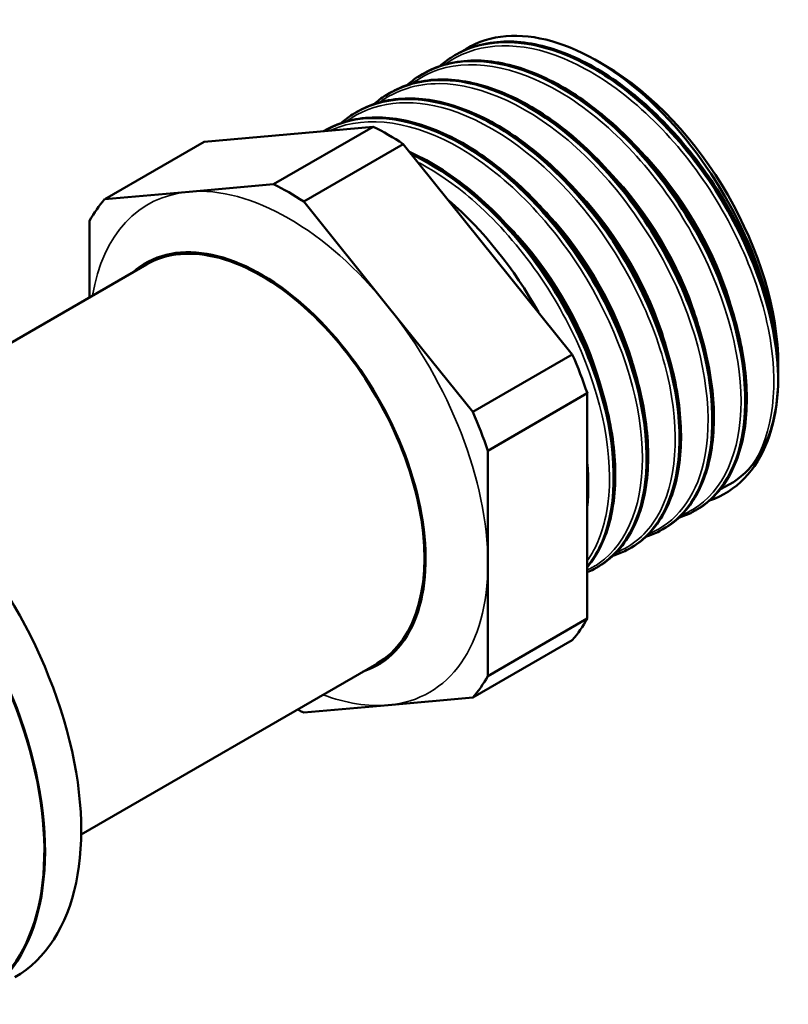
# Model space of a CAD drawing. Header units: millimetres. Extents: x 59 to 382, y 60 to 254.
# Tile 8 of 9: x 352 to 382, y 130 to 168. Entities that reach past the tile are written whole.
import ezdxf

# ---------------------------------------------------------------- set-up
doc = ezdxf.new("R2010")
doc.units = ezdxf.units.MM
doc.layers.add('Видимые тонкие (ГОСТ)', color=7, linetype='Continuous', lineweight=35)
doc.layers.add('Видимый контур (ГОСТ)', color=7, linetype='Continuous', lineweight=50)

msp = doc.modelspace()

# ---------------------------------------------------------------- linework, layer by layer
at = {"layer": 'Видимые тонкие (ГОСТ)'}
for major_axis, start_param, end_param in [((-5.5, 9.526), 6.021386, 6.89574), ((-5.5, 9.526), 4.974188, 6.021386), ((5.5, -9.526), 0.785398, 1.832596), ((5.5, -9.526), 6.021386, 7.068583), ((5.5, -9.526), 5.670631, 6.021386)]:
    msp.add_ellipse((362.252, 151.626), major_axis=major_axis, ratio=0.57735, start_param=start_param, end_param=end_param, dxfattribs=at)
for points, knots in [([(380.352, 150.953), (381.195, 152.173), (381.43, 154.142), (380.982, 156.334), (380.534, 158.527), (379.408, 160.919), (377.886, 162.878), (376.364, 164.835), (374.462, 166.338), (372.664, 166.984), (371.011, 167.577), (369.462, 167.441), (368.347, 166.614)], [5.754182, 5.754182, 5.754182, 5.754182, 6.50888, 6.50888, 6.50888, 7.263325, 7.263325, 7.263325, 8.017524, 8.017524, 8.017524, 8.710848, 8.710848, 8.710848, 8.710848]), ([(377.603, 149.032), (377.755, 149.09), (377.9, 149.16), (378.04, 149.242), (379.233, 149.943), (379.926, 151.489), (379.925, 153.47), (379.924, 155.45), (379.229, 157.844), (378.008, 160.018), (376.786, 162.192), (375.051, 164.123), (373.242, 165.3), (371.433, 166.478), (369.568, 166.889), (368.119, 166.419), (367.736, 166.295), (367.383, 166.109), (367.065, 165.869)], [11.697167, 11.697167, 11.697167, 11.697167, 11.785012, 11.785012, 11.785012, 12.537847, 12.537847, 12.537847, 13.290473, 13.290473, 13.290473, 14.042896, 14.042896, 14.042896, 14.795122, 14.795122, 14.795122, 14.994034, 14.994034, 14.994034, 14.994034]), ([(376.317, 148.292), (377.369, 148.711), (378.136, 149.682), (378.459, 151.052), (378.861, 152.749), (378.576, 155.04), (377.668, 157.308), (376.76, 159.574), (375.239, 161.793), (373.493, 163.37), (371.749, 164.946), (369.798, 165.863), (368.143, 165.872), (367.246, 165.877), (366.442, 165.616), (365.783, 165.124)], [17.980353, 17.980353, 17.980353, 17.980353, 18.592403, 18.592403, 18.592403, 19.35125, 19.35125, 19.35125, 20.109438, 20.109438, 20.109438, 20.86699, 20.86699, 20.86699, 21.277219, 21.277219, 21.277219, 21.277219]), ([(375.031, 147.555), (375.691, 147.813), (376.242, 148.282), (376.636, 148.941), (377.412, 150.24), (377.568, 152.264), (377.049, 154.476), (376.53, 156.687), (375.342, 159.061), (373.782, 160.969), (372.223, 162.877), (370.308, 164.299), (368.525, 164.856), (366.979, 165.339), (365.546, 165.167), (364.495, 164.389)], [24.263538, 24.263538, 24.263538, 24.263538, 24.646013, 24.646013, 24.646013, 25.400229, 25.400229, 25.400229, 26.153967, 26.153967, 26.153967, 26.90725, 26.90725, 26.90725, 27.560404, 27.560404, 27.560404, 27.560404]), ([(373.919, 146.88), (374.081, 146.953), (374.236, 147.041), (374.382, 147.143), (375.53, 147.939), (376.15, 149.58), (376.065, 151.625), (375.98, 153.666), (375.192, 156.086), (373.896, 158.239), (372.602, 160.389), (370.814, 162.25), (368.99, 163.324), (367.168, 164.396), (365.329, 164.672), (363.94, 164.072), (363.916, 164.061), (363.891, 164.05), (363.867, 164.039)], [30.579811, 30.579811, 30.579811, 30.579811, 30.676568, 30.676568, 30.676568, 31.434824, 31.434824, 31.434824, 32.191825, 32.191825, 32.191825, 32.947665, 32.947665, 32.947665, 33.702433, 33.702433, 33.702433, 33.715793, 33.715793, 33.715793, 33.715793]), ([(379.653, 156.764), (379.52, 157.309), (379.342, 157.864), (379.122, 158.419), (378.375, 160.302), (377.143, 162.156), (375.713, 163.54)], [6.5637994, 6.5637994, 6.5637994, 6.5637994, 6.7741742, 6.7741742, 6.7741742, 7.4886048, 7.4886048, 7.4886048, 7.4886048]), ([(373.915, 147.235), (374.271, 147.743), (374.529, 148.376), (374.666, 149.11), (374.994, 150.86), (374.638, 153.167), (373.677, 155.418), (372.719, 157.663), (371.168, 159.83), (369.418, 161.343), (368.727, 161.94), (368.008, 162.432), (367.29, 162.807)], [37.166592, 37.166592, 37.166592, 37.166592, 37.483296, 37.483296, 37.483296, 38.238148, 38.238148, 38.238148, 38.991109, 38.991109, 38.991109, 39.288295, 39.288295, 39.288295, 39.288295]), ([(378.371, 156.021), (378.282, 156.384), (378.173, 156.752), (378.045, 157.122), (377.335, 159.165), (376.033, 161.233), (374.483, 162.746), (374.465, 162.764), (374.447, 162.781), (374.429, 162.799)], [12.8469168, 12.8469168, 12.8469168, 12.8469168, 12.9871314, 12.9871314, 12.9871314, 13.7627784, 13.7627784, 13.7627784, 13.7717901, 13.7717901, 13.7717901, 13.7717901]), ([(377.087, 155.28), (377.014, 155.579), (376.927, 155.881), (376.827, 156.185), (376.149, 158.239), (374.865, 160.337), (373.318, 161.887), (373.261, 161.944), (373.203, 162.001), (373.145, 162.057)], [19.1301021, 19.1301021, 19.1301021, 19.1301021, 19.2456235, 19.2456235, 19.2456235, 20.0260222, 20.0260222, 20.0260222, 20.0549754, 20.0549754, 20.0549754, 20.0549754]), ([(375.804, 154.538), (375.766, 154.693), (375.724, 154.848), (375.679, 155.005), (375.089, 157.036), (373.885, 159.159), (372.386, 160.779), (372.214, 160.965), (372.039, 161.143), (371.861, 161.315)], [25.4132874, 25.4132874, 25.4132874, 25.4132874, 25.4730549, 25.4730549, 25.4730549, 26.2492436, 26.2492436, 26.2492436, 26.3381607, 26.3381607, 26.3381607, 26.3381607]), ([(374.52, 153.796), (374.493, 153.908), (374.463, 154.02), (374.432, 154.132), (373.866, 156.162), (372.682, 158.298), (371.192, 159.94), (370.992, 160.16), (370.786, 160.372), (370.577, 160.573)], [31.6964727, 31.6964727, 31.6964727, 31.6964727, 31.739505, 31.739505, 31.739505, 32.5168679, 32.5168679, 32.5168679, 32.621346, 32.621346, 32.621346, 32.621346])]:
    msp.add_open_spline(points, degree=3, knots=knots, dxfattribs=at)
at = {"layer": 'Видимый контур (ГОСТ)'}
for p, q in [((368.76, 166.988), (368.772, 166.995)), ((374.627, 166.568), (374.273, 166.772)), ((367.476, 166.247), (367.488, 166.254)), ((366.192, 165.505), (366.204, 165.512)), ((364.907, 164.764), (364.919, 164.771)), ((365.553, 164.19), (358.951, 163.6)), ((361.664, 161.944), (365.553, 164.19)), ((363.623, 164.022), (363.635, 164.029)), ((355.062, 161.355), (358.951, 163.6)), ((362.84, 161.266), (366.729, 163.511)), ((373.332, 155.297), (366.729, 163.511)), ((358.363, 161.65), (361.664, 161.944)), ((355.062, 161.355), (358.363, 161.65)), ((362.84, 161.266), (366.141, 157.159)), ((354.474, 157.528), (354.474, 160.519)), ((356.692, 158.808), (346.237, 152.772)), ((366.141, 157.159), (369.443, 153.052)), ((369.443, 153.052), (373.332, 155.297)), ((381.379, 154.872), (381.379, 154.463)), ((370.03, 151.537), (373.919, 153.782)), ((373.919, 144.979), (373.919, 153.782)), ((370.03, 151.537), (370.03, 147.135)), ((378.168, 149.21), (378.18, 149.217)), ((376.884, 148.469), (376.896, 148.476)), ((375.599, 147.727), (375.611, 147.734)), ((370.03, 147.135), (370.03, 142.734)), ((374.315, 146.986), (374.327, 146.993)), ((370.03, 142.734), (373.919, 144.979)), ((369.443, 141.897), (373.332, 144.143)), ((365.692, 143.219), (354.144, 136.553)), ((369.443, 141.897), (366.141, 141.603)), ((366.141, 141.603), (362.84, 141.308))]:
    msp.add_line(p, q, dxfattribs=at)
for centre, major_axis, start_param, end_param in [((374.273, 158.566), (5.025, -8.704), 6.169802, 9.471221), ((374.627, 158.77), (-4.775, 8.271), 3.926991, 5.497787), ((366.141, 153.871), (-6.125, 10.609), 5.429875, 5.5657), ((362.252, 151.626), (6.125, -10.609), 2.288282, 2.424107), ((362.252, 151.626), (-6.125, 10.609), 0.193887, 0.329712), ((366.848, 154.28), (-5.025, 8.704), 4.685452, 5.262925), ((361.192, 151.014), (4.5, -7.794), 0, 3.141593), ((361.192, 151.014), (4.532, -7.849), 6.164735, 9.543228), ((366.141, 153.871), (-6.125, 10.609), 4.382677, 4.518502), ((374.273, 158.566), (5.025, -8.704), 0.753239, 0.811986), ((362.252, 151.626), (6.125, -10.609), 1.241085, 1.376909), ((345.282, 141.828), (6.268, -10.856), 0, 2.287264), ((366.848, 154.28), (-5.025, 8.704), 3.827198, 4.026783), ((343.867, 141.012), (6.25, -10.825), 0, 2.221344), ((343.867, 141.012), (6.268, -10.856), 6.208424, 8.503149), ((366.141, 153.871), (6.125, -10.609), 0.193887, 0.329712), ((362.252, 151.626), (6.125, -10.609), 0.193887, 0.329712), ((362.252, 151.626), (-6.125, 10.609), 2.396012, 2.424107)]:
    msp.add_ellipse(centre, major_axis=major_axis, ratio=0.57735, start_param=start_param, end_param=end_param, dxfattribs=at)
for points, knots in [([(368.592, 166.884), (368.694, 166.951), (368.799, 167.013), (368.908, 167.069), (370.256, 167.766), (372.08, 167.591), (373.917, 166.599), (375.744, 165.611), (377.565, 163.823), (378.921, 161.707), (380.278, 159.59), (381.155, 157.166), (381.338, 155.073), (381.364, 154.775), (381.377, 154.484), (381.376, 154.202)], [-8.672155, -8.672155, -8.672155, -8.672155, -8.611388, -8.611388, -8.611388, -7.857921, -7.857921, -7.857921, -7.10799, -7.10799, -7.10799, -6.357641, -6.357641, -6.357641, -6.251026, -6.251026, -6.251026, -6.251026]), ([(381.377, 154.683), (381.278, 156.74), (380.479, 159.169), (379.173, 161.328), (377.869, 163.486), (376.072, 165.352), (374.239, 166.43), (372.407, 167.508), (370.556, 167.788), (369.158, 167.188), (369.025, 167.131), (368.897, 167.067), (368.772, 166.994)], [0.026588, 0.026588, 0.026588, 0.026588, 0.779561, 0.779561, 0.779561, 1.532282, 1.532282, 1.532282, 2.284758, 2.284758, 2.284758, 2.356194, 2.356194, 2.356194, 2.356194]), ([(368.946, 167.089), (369.53, 167.385), (370.204, 167.53), (371.622, 167.501), (372.383, 167.331), (373.923, 166.704), (374.722, 166.233), (376.253, 165.052), (377.003, 164.326), (378.359, 162.72), (378.982, 161.82), (379.909, 160.171), (380.261, 159.423), (380.546, 158.678)], [0, 0, 0, 0, 0.316917, 0.316917, 0.630867, 0.630867, 0.951344, 0.951344, 1.272997, 1.272997, 1.593873, 1.593873, 1.84172, 1.84172, 1.84172, 1.84172]), ([(367.311, 166.137), (367.767, 166.437), (368.284, 166.633), (368.85, 166.713), (370.423, 166.935), (372.352, 166.256), (374.147, 164.861), (375.941, 163.466), (377.584, 161.372), (378.661, 159.131), (379.738, 156.892), (380.24, 154.529), (380.051, 152.663), (379.88, 150.972), (379.141, 149.708), (378.019, 149.131)], [-14.95534, -14.95534, -14.95534, -14.95534, -14.684626, -14.684626, -14.684626, -13.932495, -13.932495, -13.932495, -13.18126, -13.18126, -13.18126, -12.430835, -12.430835, -12.430835, -11.750759, -11.750759, -11.750759, -11.750759]), ([(378.177, 149.221), (379.051, 149.732), (379.677, 150.672), (379.947, 151.924), (380.318, 153.646), (380.009, 155.942), (379.086, 158.207), (378.164, 160.471), (376.639, 162.681), (374.893, 164.253), (373.147, 165.825), (371.199, 166.744), (369.54, 166.763), (368.783, 166.772), (368.089, 166.592), (367.492, 166.247)], [5.497787, 5.497787, 5.497787, 5.497787, 6.043647, 6.043647, 6.043647, 6.794765, 6.794765, 6.794765, 7.545675, 7.545675, 7.545675, 8.296383, 8.296383, 8.296383, 8.63938, 8.63938, 8.63938, 8.63938]), ([(367.662, 166.348), (368.245, 166.644), (368.92, 166.788), (370.338, 166.76), (371.098, 166.59), (372.639, 165.962), (373.438, 165.491), (374.969, 164.31), (375.719, 163.585), (377.075, 161.979), (377.698, 161.079), (378.426, 159.784), (378.618, 159.412), (378.882, 158.848), (378.967, 158.657), (379.089, 158.371), (379.128, 158.275), (379.282, 157.891), (379.388, 157.603), (379.775, 156.444), (379.976, 155.57), (380.184, 153.836), (380.171, 152.966), (379.897, 151.44), (379.634, 150.764), (379.002, 149.853), (378.684, 149.541), (378.323, 149.305)], [0, 0, 0, 0, 0.316917, 0.316917, 0.630867, 0.630867, 0.951344, 0.951344, 1.272997, 1.272997, 1.593873, 1.593873, 1.719719, 1.719719, 1.783441, 1.783441, 1.815373, 1.815373, 1.911267, 1.911267, 2.201653, 2.201653, 2.523808, 2.523808, 2.845646, 2.845646, 3.070736, 3.070736, 3.070736, 3.070736]), ([(366.026, 165.396), (366.905, 165.964), (368.016, 166.15), (369.229, 165.908), (370.98, 165.559), (372.927, 164.325), (374.577, 162.533), (376.227, 160.742), (377.564, 158.413), (378.254, 156.159), (378.944, 153.905), (378.981, 151.749), (378.37, 150.258), (378.017, 149.396), (377.449, 148.761), (376.731, 148.396)], [-21.238525, -21.238525, -21.238525, -21.238525, -20.718486, -20.718486, -20.718486, -19.967744, -19.967744, -19.967744, -19.217392, -19.217392, -19.217392, -18.467409, -18.467409, -18.467409, -18.033944, -18.033944, -18.033944, -18.033944]), ([(376.892, 148.483), (377.374, 148.759), (377.782, 149.162), (378.093, 149.683), (378.881, 151.003), (379.034, 153.064), (378.499, 155.311), (377.964, 157.555), (376.749, 159.96), (375.161, 161.885), (373.573, 163.808), (371.629, 165.23), (369.827, 165.769), (368.469, 166.175), (367.202, 166.076), (366.205, 165.508)], [11.780972, 11.780972, 11.780972, 11.780972, 12.080311, 12.080311, 12.080311, 12.83885, 12.83885, 12.83885, 13.595986, 13.595986, 13.595986, 14.352464, 14.352464, 14.352464, 14.922565, 14.922565, 14.922565, 14.922565]), ([(366.378, 165.606), (366.961, 165.902), (367.636, 166.047), (369.054, 166.018), (369.814, 165.848), (371.354, 165.221), (372.154, 164.75), (373.685, 163.569), (374.435, 162.843), (375.791, 161.238), (376.414, 160.337), (377.459, 158.478), (377.895, 157.497), (378.531, 155.574), (378.739, 154.61), (378.905, 152.817), (378.864, 151.967), (378.541, 150.483), (378.253, 149.831), (377.622, 149.02), (377.346, 148.764), (377.039, 148.564)], [0, 0, 0, 0, 0.316917, 0.316917, 0.630867, 0.630867, 0.951344, 0.951344, 1.272997, 1.272997, 1.593873, 1.593873, 1.914228, 1.914228, 2.234688, 2.234688, 2.555884, 2.555884, 2.877751, 2.877751, 3.069342, 3.069342, 3.069342, 3.069342]), ([(364.739, 164.66), (364.782, 164.688), (364.825, 164.715), (364.869, 164.741), (366.176, 165.517), (367.979, 165.427), (369.819, 164.502), (371.656, 163.578), (373.511, 161.831), (374.91, 159.726), (376.308, 157.623), (377.236, 155.185), (377.465, 153.06), (377.694, 150.936), (377.222, 149.147), (376.188, 148.167), (375.966, 147.957), (375.719, 147.785), (375.45, 147.651)], [-27.521711, -27.521711, -27.521711, -27.521711, -27.496295, -27.496295, -27.496295, -26.741062, -26.741062, -26.741062, -25.986417, -25.986417, -25.986417, -25.232337, -25.232337, -25.232337, -24.4788, -24.4788, -24.4788, -24.31713, -24.31713, -24.31713, -24.31713]), ([(375.611, 147.735), (375.71, 147.792), (375.806, 147.854), (375.899, 147.922), (377.029, 148.754), (377.627, 150.421), (377.523, 152.481), (377.42, 154.539), (376.616, 156.966), (375.309, 159.123), (374.003, 161.277), (372.207, 163.138), (370.375, 164.213), (368.545, 165.286), (366.698, 165.563), (365.302, 164.962), (365.17, 164.906), (365.043, 164.842), (364.92, 164.77)], [18.064158, 18.064158, 18.064158, 18.064158, 18.125804, 18.125804, 18.125804, 18.87882, 18.87882, 18.87882, 19.631337, 19.631337, 19.631337, 20.383378, 20.383378, 20.383378, 21.134964, 21.134964, 21.134964, 21.20575, 21.20575, 21.20575, 21.20575]), ([(365.093, 164.865), (365.677, 165.161), (366.352, 165.306), (367.77, 165.277), (368.53, 165.107), (370.07, 164.479), (370.87, 164.008), (372.401, 162.827), (373.151, 162.102), (374.507, 160.496), (375.129, 159.596), (376.175, 157.737), (376.611, 156.755), (377.247, 154.833), (377.455, 153.869), (377.621, 152.076), (377.58, 151.225), (377.257, 149.741), (376.969, 149.09), (376.338, 148.279), (376.062, 148.023), (375.755, 147.822)], [0, 0, 0, 0, 0.316917, 0.316917, 0.630867, 0.630867, 0.951344, 0.951344, 1.272997, 1.272997, 1.593873, 1.593873, 1.914228, 1.914228, 2.234688, 2.234688, 2.555884, 2.555884, 2.877751, 2.877751, 3.069342, 3.069342, 3.069342, 3.069342]), ([(363.616, 164.012), (363.991, 164.233), (364.405, 164.386), (364.851, 164.466), (366.398, 164.741), (368.313, 164.121), (370.113, 162.775), (371.912, 161.429), (373.579, 159.371), (374.693, 157.143), (375.807, 154.915), (376.358, 152.54), (376.216, 150.641), (376.083, 148.852), (375.334, 147.506), (374.167, 146.907)], [-33.77404, -33.77404, -33.77404, -33.77404, -33.557709, -33.557709, -33.557709, -32.807389, -32.807389, -32.807389, -32.057255, -32.057255, -32.057255, -31.307302, -31.307302, -31.307302, -30.600315, -30.600315, -30.600315, -30.600315]), ([(374.324, 146.997), (375.21, 147.516), (375.841, 148.474), (376.105, 149.751), (376.466, 151.498), (376.135, 153.821), (375.185, 156.101), (374.238, 158.377), (372.684, 160.585), (370.918, 162.137), (369.155, 163.687), (367.2, 164.567), (365.55, 164.538), (364.846, 164.526), (364.2, 164.348), (363.639, 164.022)], [24.347343, 24.347343, 24.347343, 24.347343, 24.900719, 24.900719, 24.900719, 25.657324, 25.657324, 25.657324, 26.412675, 26.412675, 26.412675, 27.166863, 27.166863, 27.166863, 27.488936, 27.488936, 27.488936, 27.488936]), ([(363.809, 164.124), (364.393, 164.419), (365.068, 164.564), (366.486, 164.535), (367.246, 164.365), (368.786, 163.738), (369.586, 163.267), (371.116, 162.086), (371.867, 161.361), (373.222, 159.755), (373.845, 158.855), (374.891, 156.996), (375.327, 156.014), (375.963, 154.092), (376.17, 153.127), (376.336, 151.334), (376.296, 150.484), (375.973, 149), (375.684, 148.348), (375.054, 147.538), (374.778, 147.282), (374.471, 147.081)], [0, 0, 0, 0, 0.316917, 0.316917, 0.630867, 0.630867, 0.951344, 0.951344, 1.272997, 1.272997, 1.593873, 1.593873, 1.914228, 1.914228, 2.234688, 2.234688, 2.555884, 2.555884, 2.877751, 2.877751, 3.069342, 3.069342, 3.069342, 3.069342]), ([(366.974, 163.207), (367.672, 162.895), (368.383, 162.462), (369.832, 161.345), (370.582, 160.619), (371.938, 159.013), (372.561, 158.113), (373.607, 156.254), (374.042, 155.272), (374.678, 153.35), (374.886, 152.386), (375.052, 150.593), (375.012, 149.742), (374.688, 148.259), (374.4, 147.607), (373.977, 147.063), (373.949, 147.028), (373.919, 146.993)], [0.665085, 0.665085, 0.665085, 0.665085, 0.951344, 0.951344, 1.272997, 1.272997, 1.593873, 1.593873, 1.914228, 1.914228, 2.234688, 2.234688, 2.555884, 2.555884, 2.877751, 2.877751, 2.900464, 2.900464, 2.900464, 2.900464]), ([(373.918, 147.003), (374.055, 147.167), (374.179, 147.348), (374.29, 147.545), (375.049, 148.891), (375.173, 150.962), (374.617, 153.206), (374.063, 155.444), (372.837, 157.83), (371.248, 159.733), (369.979, 161.252), (368.488, 162.451), (367.027, 163.138)], [30.835682, 30.835682, 30.835682, 30.835682, 30.946245, 30.946245, 30.946245, 31.701786, 31.701786, 31.701786, 32.455061, 32.455061, 32.455061, 33.056478, 33.056478, 33.056478, 33.056478]), ([(367.043, 163.116), (368.308, 162.516), (369.593, 161.54), (370.736, 160.297), (372.387, 158.5), (373.724, 156.165), (374.41, 153.906), (375.096, 151.649), (375.126, 149.492), (374.506, 148.006), (374.349, 147.63), (374.151, 147.297), (373.917, 147.013)], [-39.335796, -39.335796, -39.335796, -39.335796, -38.815608, -38.815608, -38.815608, -38.063836, -38.063836, -38.063836, -37.312287, -37.312287, -37.312287, -37.122128, -37.122128, -37.122128, -37.122128]), ([(380.546, 158.678), (380.699, 158.278), (380.879, 157.749), (381.243, 156.286), (381.358, 155.459), (381.377, 154.683)], [0.0394792, 0.0394792, 0.0394792, 0.0394792, 0.1341175, 0.1341175, 0.2640012, 0.2640012, 0.2640012, 0.2640012]), ([(381.376, 154.202), (381.354, 153.449), (381.234, 152.759), (380.799, 151.54), (380.527, 151.157), (380.352, 150.953)], [0.0263743, 0.0263743, 0.0263743, 0.0263743, 0.3077921, 0.3077921, 0.5985326, 0.5985326, 0.5985326, 0.5985326])]:
    msp.add_open_spline(points, degree=3, knots=knots, dxfattribs=at)
for points in [[(368.16, 166.556), (368.297, 166.677), (368.441, 166.786), (368.591, 166.884)], [(366.876, 165.815), (367.012, 165.935), (367.156, 166.045), (367.307, 166.143)], [(365.591, 165.074), (365.728, 165.194), (365.872, 165.303), (366.023, 165.402)], [(364.307, 164.332), (364.444, 164.452), (364.588, 164.562), (364.739, 164.66)], [(380.352, 150.953), (380.006, 150.549), (379.592, 150.242), (379.122, 150.039)], [(378.02, 149.13), (377.851, 149.045), (377.674, 148.974), (377.49, 148.918)], [(376.736, 148.389), (376.567, 148.303), (376.39, 148.233), (376.205, 148.177)], [(375.452, 147.647), (375.283, 147.562), (375.106, 147.491), (374.921, 147.436)], [(374.167, 146.906), (374.087, 146.865), (374.004, 146.827), (373.919, 146.793)]]:
    msp.add_open_spline(points, degree=3, dxfattribs=at)

doc.saveas('drawing.dxf')
